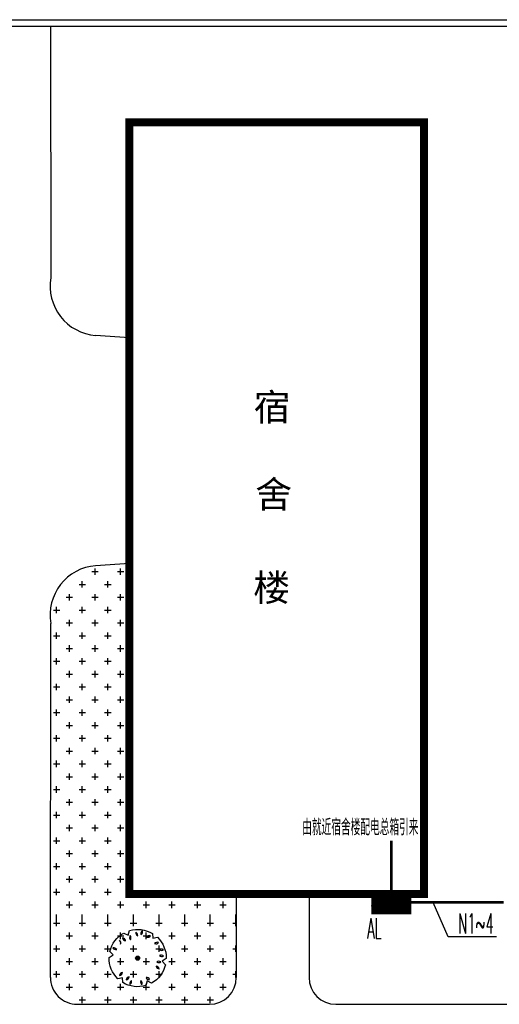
# Model space of a CAD drawing. Extents: x -345179 to -55199, y 109828 to 309166.
# Tile 25 of 30: x -121502 to -103669, y 237804 to 274391. Entities that reach past the tile are written whole.
import ezdxf
from ezdxf.enums import TextEntityAlignment as Align

# ---------------------------------------------------------------- set-up
doc = ezdxf.new("R2010")
doc.units = 0
doc.header["$LTSCALE"] = 1000
doc.header["$MEASUREMENT"] = 0
doc.layers.get('0').update_dxf_attribs({"color": 252})
for name, color, linetype in [('0-A乔木图例', 252, 'Continuous'), ('A乔木图例', 252, 'Continuous'), ('EQUIP-箱柜', 3, 'Continuous'), ('TEL_TEXT', 7, 'Continuous'), ('WIRE-照明', 1, 'Continuous'), ('乔木', 252, 'Continuous'), ('图层1', 252, 'Continuous'), ('植物$0$灌木字', 252, 'Continuous')]:
    doc.layers.add(name, color=color, linetype=linetype)
doc.styles.add('_TEL_DIM', font='SIMPLEX.shx', dxfattribs={"width": 0.6, "height": 3.5, "bigfont": 'HZTXT.shx'})
doc.styles.add('黑体字', font='simhei_1.ttf')

# ---------------------------------------------------------------- blocks, each defined once
blk = doc.blocks.new('红枫B')
at = {"layer": '0-A乔木图例', "linetype": 'Continuous'}
h = blk.add_hatch(color=256, dxfattribs=at)
edge = h.paths.add_edge_path()
edge.add_arc((-29, -7), 76.9, 0, 360)
h = blk.add_hatch(color=256, dxfattribs=at)
edge = h.paths.add_edge_path()
edge.add_arc((-2, 1), 32.9, 0, 360)
at = {"layer": '0-A乔木图例', "linetype": 'Continuous', "const_width": 70.9}
blk.add_lwpolyline([(-54, -15, 1), (17, -15, 1)], format="xyb", close=True, dxfattribs=at)
at = {"layer": '0-A乔木图例', "linetype": 'Continuous'}
for centre, radius in [((-29, -7), 76.9), ((-2, 1), 32.9)]:
    blk.add_circle(centre, radius, dxfattribs=at)
at = {"layer": 'A乔木图例'}
for centre, start, end in [((-485, 731), 161.2838, 231.8184), ((-694, 669), 341.2838, 51.8184), ((-233, 886), 147.3377, 217.8723), ((-451, 876), 327.3377, 37.8723), ((-8, 871), 138.1639, 208.6985), ((-224, 896), 318.1639, 28.6985), ((223, 785), 147.3377, 217.8723), ((5, 775), 327.3377, 37.8723), ((242, 817), 280.3851, 350.9196), ((399, 665), 100.3851, 170.9196), ((-731, 430), 161.2838, 231.8184), ((-940, 368), 341.2838, 51.8184), ((635, 432), 292.7346, 3.2691), ((820, 317), 112.7346, 183.2691), ((-1023, 46), 32.2053, 102.7398), ((909, 29), 68.5432, 139.0778), ((857, 241), 248.5432, 319.0778), ((-878, -136), 83.1442, 153.6787), ((-982, 56), 263.1442, 333.6787), ((-786, -387), 56.8089, 127.3435), ((-793, -169), 236.8089, 307.3435), ((646, -455), 10.4217, 80.9563), ((798, -298), 190.4217, 260.9563), ((833, -361), 32.2053, 102.7398), ((917, -160), 212.2053, 282.7398), ((-648, -588), 103.0957, 173.6302), ((-811, -443), 283.0957, 353.6302), ((-591, -763), 69.0501, 139.5848), ((483, -697), 7.7811, 78.3157), ((642, -548), 187.7811, 258.3157), ((-281, -900), 120.1778, 190.7123), ((-480, -809), 300.1778, 10.7123)]:
    blk.add_arc(centre, 134, start, end, dxfattribs=at)
at = {"layer": '乔木'}
blk.add_lwpolyline([(740, -738, -0.210395), (-52, -1068), (-149, -919), (-281, -1039, -0.210395), (-963, -519), (-883, -360), (-1052, -305, -0.210395), (-943, 546), (-765, 555), (-803, 729, -0.205439), (-31, 1060, -0.004751), (-11, 1060), (86, 911), (218, 1031, -0.210395), (900, 511), (820, 352), (953, 309), (989, 297, -0.210395), (880, -554), (702, -563)], format="xyb", close=True, dxfattribs=at)
blk.add_arc((-940, 248), 134, 212.2053, 282.7398, dxfattribs=at)
blk = doc.blocks.new('*X11')
at = {"color": 0}
for p, q in [((-250, 33), (-83, 200)), ((-250, 68), (-118, 200)), ((-250, 104), (-154, 200)), ((-250, 139), (-189, 200)), ((-250, 174), (-224, 200)), ((-247, 0), (-47, 200)), ((-212, 0), (-12, 200)), ((-177, 0), (23, 200)), ((-141, 0), (59, 200)), ((-106, 0), (94, 200)), ((-71, 0), (129, 200)), ((-35, 0), (165, 200)), ((0, 0), (200, 200)), ((35, 0), (235, 200)), ((71, 0), (250, 179)), ((106, 0), (250, 144)), ((141, 0), (250, 109)), ((177, 0), (250, 73)), ((212, 0), (250, 38)), ((247, 0), (250, 3))]:
    blk.add_line(p, q, dxfattribs=at)
blk = doc.blocks.new('$equip$00002943')
for p, q in [((-0.75, 0.6), (-0.75, 0)), ((0.75, 0.6), (-0.75, 0.6)), ((0.75, 0), (0.75, 0.6)), ((-0.75, 0), (0.75, 0))]:
    blk.add_line(p, q)
for points, const_width in [([(-0.75, 0.3), (0.75, 0.3)], 0.6), ([(-0.75, 0.6), (-0.75, 0), (0.75, 0), (0.75, 0.6), (-0.75, 0.6), (-0.75, 0)], 0.05)]:
    blk.add_lwpolyline(points, dxfattribs=dict(const_width=const_width))
for p in [(0, 0.6), (-0.75, 0.3), (0, 0), (0.75, 0.3)]:
    blk.add_point(p)
at = {"xscale": 0.00300000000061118, "yscale": 0.00300000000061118, "zscale": 0.00300000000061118}
blk.add_blockref('*X11', (0, 0), dxfattribs=at)
at = {"color": 7, "style": '_TEL_DIM', "flags": 1}
for tag in ['A', 'REMARK']:
    blk.add_attdef(tag, text='', height=0.00002, dxfattribs=at).set_placement((0, 0), align=Align.MIDDLE_CENTER)

msp = doc.modelspace()

# ---------------------------------------------------------------- linework, layer by layer
for p, q in [((-151200, 274391), (-79672, 274391)), ((-151200, 274151), (-79672, 274151))]:
    msp.add_line(p, q)
at = {"const_width": 300}
msp.add_lwpolyline([(-106472, 270574), (-106472, 241904), (-117424, 241904), (-117424, 270574)], close=True, dxfattribs=at)
at = {"layer": 'A乔木图例'}
for p, q in [((-118700, 253764), (-118700, 254002)), ((-117748, 253764), (-117748, 254002)), ((-118819, 253883), (-118581, 253883)), ((-117867, 253883), (-117629, 253883)), ((-119296, 253406), (-119057, 253406)), ((-119177, 253287), (-119177, 253525)), ((-118343, 253406), (-118105, 253406)), ((-118224, 253287), (-118224, 253525)), ((-119772, 252930), (-119534, 252930)), ((-119653, 252811), (-119653, 253049)), ((-118819, 252930), (-118581, 252930)), ((-118700, 252811), (-118700, 253049)), ((-117867, 252930), (-117629, 252930)), ((-117748, 252811), (-117748, 253049)), ((-120248, 252454), (-120010, 252454)), ((-120129, 252335), (-120129, 252573)), ((-119296, 252454), (-119057, 252454)), ((-119177, 252335), (-119177, 252573)), ((-118343, 252454), (-118105, 252454)), ((-118224, 252335), (-118224, 252573)), ((-119653, 251859), (-119653, 252097)), ((-118700, 251859), (-118700, 252097)), ((-117748, 251859), (-117748, 252097)), ((-119772, 251978), (-119534, 251978)), ((-118819, 251978), (-118581, 251978)), ((-117867, 251978), (-117629, 251978)), ((-120248, 251501), (-120010, 251501)), ((-120129, 251382), (-120129, 251620)), ((-119296, 251501), (-119057, 251501)), ((-119177, 251382), (-119177, 251620)), ((-118343, 251501), (-118105, 251501)), ((-118224, 251382), (-118224, 251620)), ((-119772, 251025), (-119534, 251025)), ((-119653, 250906), (-119653, 251144)), ((-118819, 251025), (-118581, 251025)), ((-118700, 250906), (-118700, 251144)), ((-117867, 251025), (-117629, 251025)), ((-117748, 250906), (-117748, 251144)), ((-120129, 250430), (-120129, 250668)), ((-119177, 250430), (-119177, 250668)), ((-118224, 250430), (-118224, 250668)), ((-120248, 250549), (-120010, 250549)), ((-119296, 250549), (-119057, 250549)), ((-118343, 250549), (-118105, 250549)), ((-119772, 250073), (-119534, 250073)), ((-119653, 249954), (-119653, 250192)), ((-118819, 250073), (-118581, 250073)), ((-118700, 249954), (-118700, 250192)), ((-117867, 250073), (-117629, 250073)), ((-117748, 249954), (-117748, 250192)), ((-120248, 249596), (-120010, 249596)), ((-120129, 249477), (-120129, 249715)), ((-119296, 249596), (-119057, 249596)), ((-119177, 249477), (-119177, 249715)), ((-118343, 249596), (-118105, 249596)), ((-118224, 249477), (-118224, 249715)), ((-119653, 249001), (-119653, 249239)), ((-118700, 249001), (-118700, 249239)), ((-117748, 249001), (-117748, 249239)), ((-119772, 249120), (-119534, 249120)), ((-118819, 249120), (-118581, 249120)), ((-117867, 249120), (-117629, 249120)), ((-120248, 248644), (-120010, 248644)), ((-120129, 248525), (-120129, 248763)), ((-119296, 248644), (-119057, 248644)), ((-119177, 248525), (-119177, 248763)), ((-118343, 248644), (-118105, 248644)), ((-118224, 248525), (-118224, 248763)), ((-119772, 248168), (-119534, 248168)), ((-119653, 248049), (-119653, 248287)), ((-118819, 248168), (-118581, 248168)), ((-118700, 248049), (-118700, 248287)), ((-117867, 248168), (-117629, 248168)), ((-117748, 248049), (-117748, 248287)), ((-120129, 247572), (-120129, 247810)), ((-119177, 247572), (-119177, 247810)), ((-118224, 247572), (-118224, 247810)), ((-120248, 247691), (-120010, 247691)), ((-119653, 247096), (-119653, 247334)), ((-119296, 247691), (-119057, 247691)), ((-118700, 247096), (-118700, 247334)), ((-118343, 247691), (-118105, 247691)), ((-117748, 247096), (-117748, 247334)), ((-119772, 247215), (-119534, 247215)), ((-118819, 247215), (-118581, 247215)), ((-117867, 247215), (-117629, 247215)), ((-120248, 246739), (-120010, 246739)), ((-120129, 246620), (-120129, 246858)), ((-119296, 246739), (-119057, 246739)), ((-119177, 246620), (-119177, 246858)), ((-118343, 246739), (-118105, 246739)), ((-118224, 246620), (-118224, 246858)), ((-119772, 246263), (-119534, 246263)), ((-119653, 246144), (-119653, 246382)), ((-118819, 246263), (-118581, 246263)), ((-118700, 246144), (-118700, 246382)), ((-117867, 246263), (-117629, 246263)), ((-117748, 246144), (-117748, 246382)), ((-120129, 245667), (-120129, 245905)), ((-119177, 245667), (-119177, 245905)), ((-118224, 245667), (-118224, 245905)), ((-120248, 245786), (-120010, 245786)), ((-119296, 245786), (-119057, 245786)), ((-118343, 245786), (-118105, 245786)), ((-119772, 245310), (-119534, 245310)), ((-119653, 245191), (-119653, 245429)), ((-118819, 245310), (-118581, 245310)), ((-118700, 245191), (-118700, 245429)), ((-117867, 245310), (-117629, 245310)), ((-117748, 245191), (-117748, 245429)), ((-120248, 244834), (-120010, 244834)), ((-120129, 244715), (-120129, 244953)), ((-119296, 244834), (-119057, 244834)), ((-119177, 244715), (-119177, 244953)), ((-118343, 244834), (-118105, 244834)), ((-118224, 244715), (-118224, 244953)), ((-119653, 244239), (-119653, 244477)), ((-118700, 244239), (-118700, 244477)), ((-117748, 244239), (-117748, 244477)), ((-119772, 244358), (-119534, 244358)), ((-118819, 244358), (-118581, 244358)), ((-117867, 244358), (-117629, 244358)), ((-120248, 243881), (-120010, 243881)), ((-120129, 243762), (-120129, 244000)), ((-119296, 243881), (-119057, 243881)), ((-119177, 243762), (-119177, 244000)), ((-118343, 243881), (-118105, 243881)), ((-118224, 243762), (-118224, 244000)), ((-119772, 243405), (-119534, 243405)), ((-119653, 243286), (-119653, 243524)), ((-118819, 243405), (-118581, 243405)), ((-118700, 243286), (-118700, 243524)), ((-117867, 243405), (-117629, 243405)), ((-117748, 243286), (-117748, 243524)), ((-120129, 242810), (-120129, 243048)), ((-119177, 242810), (-119177, 243048)), ((-118224, 242810), (-118224, 243048)), ((-120248, 242929), (-120010, 242929)), ((-119653, 242334), (-119653, 242572)), ((-119296, 242929), (-119057, 242929)), ((-118700, 242334), (-118700, 242572)), ((-118343, 242929), (-118105, 242929)), ((-117748, 242334), (-117748, 242572)), ((-119772, 242453), (-119534, 242453)), ((-118819, 242453), (-118581, 242453)), ((-117867, 242453), (-117629, 242453)), ((-120248, 241976), (-120010, 241976)), ((-120129, 241857), (-120129, 242095)), ((-119296, 241976), (-119057, 241976)), ((-119177, 241857), (-119177, 242095)), ((-118343, 241976), (-118105, 241976)), ((-118224, 241857), (-118224, 242095)), ((-117272, 241857), (-117272, 241904)), ((-116319, 241857), (-116319, 241904)), ((-115367, 241857), (-115367, 241904)), ((-114414, 241857), (-114414, 241904)), ((-113462, 241857), (-113462, 241904)), ((-110604, 241857), (-110604, 241904)), ((-119772, 241500), (-119534, 241500)), ((-119653, 241381), (-119653, 241619)), ((-118819, 241500), (-118581, 241500)), ((-118700, 241381), (-118700, 241619)), ((-117867, 241500), (-117629, 241500)), ((-117748, 241381), (-117748, 241619)), ((-116914, 241500), (-116676, 241500)), ((-116795, 241381), (-116795, 241619)), ((-115962, 241500), (-115724, 241500)), ((-115843, 241381), (-115843, 241619)), ((-115009, 241500), (-114771, 241500)), ((-114890, 241381), (-114890, 241619)), ((-114057, 241500), (-113819, 241500)), ((-113938, 241381), (-113938, 241619)), ((-120129, 240705), (-120129, 241143)), ((-119177, 240705), (-119177, 241143)), ((-118224, 240705), (-118224, 241143)), ((-117272, 240705), (-117272, 241143)), ((-116319, 240705), (-116319, 241143)), ((-115367, 240705), (-115367, 241143)), ((-114414, 240705), (-114414, 241143)), ((-113462, 240705), (-113462, 241143)), ((-120248, 240824), (-120010, 240824)), ((-119296, 240824), (-119057, 240824)), ((-118343, 240824), (-118105, 240824)), ((-117391, 240824), (-117152, 240824)), ((-116438, 240824), (-116200, 240824)), ((-115486, 240824), (-115247, 240824)), ((-114533, 240824), (-114295, 240824)), ((-113581, 240824), (-113449, 240824)), ((-119653, 240229), (-119653, 240467)), ((-118700, 240229), (-118700, 240467)), ((-117748, 240229), (-117748, 240467)), ((-116795, 240229), (-116795, 240467)), ((-115843, 240229), (-115843, 240467)), ((-114890, 240229), (-114890, 240467)), ((-113938, 240229), (-113938, 240467)), ((-119772, 240348), (-119534, 240348)), ((-118819, 240348), (-118581, 240348)), ((-117867, 240348), (-117629, 240348)), ((-116914, 240348), (-116676, 240348)), ((-115962, 240348), (-115724, 240348)), ((-115009, 240348), (-114771, 240348)), ((-114057, 240348), (-113819, 240348)), ((-120248, 239871), (-120010, 239871)), ((-120129, 239752), (-120129, 239990)), ((-119296, 239871), (-119057, 239871)), ((-119177, 239752), (-119177, 239990)), ((-118343, 239871), (-118105, 239871)), ((-118224, 239752), (-118224, 239990)), ((-117391, 239871), (-117152, 239871)), ((-117272, 239752), (-117272, 239990)), ((-116438, 239871), (-116200, 239871)), ((-116319, 239752), (-116319, 239990)), ((-115486, 239871), (-115247, 239871)), ((-115367, 239752), (-115367, 239990)), ((-114533, 239871), (-114295, 239871)), ((-114414, 239752), (-114414, 239990)), ((-113581, 239871), (-113449, 239871)), ((-113462, 239752), (-113462, 239990)), ((-119772, 239395), (-119534, 239395)), ((-119653, 239276), (-119653, 239514)), ((-118819, 239395), (-118581, 239395)), ((-118700, 239276), (-118700, 239514)), ((-117867, 239395), (-117629, 239395)), ((-117748, 239276), (-117748, 239514)), ((-116914, 239395), (-116676, 239395)), ((-116795, 239276), (-116795, 239514)), ((-115962, 239395), (-115724, 239395)), ((-115843, 239276), (-115843, 239514)), ((-115009, 239395), (-114771, 239395)), ((-114890, 239276), (-114890, 239514)), ((-114057, 239395), (-113819, 239395)), ((-113938, 239276), (-113938, 239514)), ((-120248, 238919), (-120010, 238919)), ((-120129, 238800), (-120129, 239038)), ((-119296, 238919), (-119057, 238919)), ((-119177, 238800), (-119177, 239038)), ((-118343, 238919), (-118105, 238919)), ((-118224, 238800), (-118224, 239038)), ((-117391, 238919), (-117152, 238919)), ((-117272, 238800), (-117272, 239038)), ((-116438, 238919), (-116200, 238919)), ((-116319, 238800), (-116319, 239038)), ((-115486, 238919), (-115247, 238919)), ((-115367, 238800), (-115367, 239038)), ((-114533, 238919), (-114295, 238919)), ((-114414, 238800), (-114414, 239038)), ((-113581, 238919), (-113449, 238919)), ((-113462, 238800), (-113462, 239038)), ((-119653, 238324), (-119653, 238562)), ((-118700, 238324), (-118700, 238562)), ((-117748, 238324), (-117748, 238562)), ((-116795, 238324), (-116795, 238562)), ((-115843, 238324), (-115843, 238562)), ((-114890, 238324), (-114890, 238562)), ((-113938, 238324), (-113938, 238562)), ((-119772, 238443), (-119534, 238443)), ((-118819, 238443), (-118581, 238443)), ((-117867, 238443), (-117629, 238443)), ((-116914, 238443), (-116676, 238443)), ((-115962, 238443), (-115724, 238443)), ((-115009, 238443), (-114771, 238443)), ((-114057, 238443), (-113819, 238443)), ((-119296, 237966), (-119057, 237966)), ((-119177, 237847), (-119177, 238085)), ((-118343, 237966), (-118105, 237966)), ((-118224, 237847), (-118224, 238085)), ((-117391, 237966), (-117152, 237966)), ((-117272, 237847), (-117272, 238085)), ((-116438, 237966), (-116200, 237966)), ((-116319, 237847), (-116319, 238085)), ((-115486, 237966), (-115247, 237966)), ((-115367, 237847), (-115367, 238085)), ((-114533, 237966), (-114295, 237966)), ((-114414, 237847), (-114414, 238085))]:
    msp.add_line(p, q, dxfattribs=at)
at = {"layer": 'TEL_TEXT'}
for p, q in [((-105571, 240309), (-106134, 241589)), ((-103768, 240309), (-105571, 240309))]:
    msp.add_line(p, q, dxfattribs=at)
at = {"layer": 'WIRE-照明', "linetype": 'Continuous', "const_width": 100}
for points in [[(-107686, 241753), (-107686, 243884)], [(-107086, 241589), (-103510, 241589)]]:
    msp.add_lwpolyline(points, dxfattribs=at)
at = {"layer": '图层1'}
for p, q in [((-120354, 274151), (-120338, 264803)), ((-117424, 262575), (-118680, 262661)), ((-117424, 254188), (-118680, 254103)), ((-120359, 238805), (-120338, 251960)), ((-113449, 241904), (-113449, 238804)), ((-110744, 241904), (-110744, 238804)), ((-119359, 237804), (-114449, 237804)), ((-109744, 237804), (-103312, 237804))]:
    msp.add_line(p, q, dxfattribs=at)
msp.add_lwpolyline([(-117424, 254188), (-117424, 254188)], dxfattribs=at)
for centre, radius, start, end in [((-118542, 264481), 1826, 169.8454, 265.6562), ((-118542, 252282), 1826, 94.3438, 190.1546), ((-119359, 238804), 1000, 179.9402, 270), ((-114449, 238804), 1000, 270, 0), ((-109744, 238804), 1000, 180, 270)]:
    msp.add_arc(centre, radius, start, end, dxfattribs=at)

# ---------------------------------------------------------------- block references
at = {"layer": '0-A乔木图例', "rotation": 270}
msp.add_blockref('红枫B', (-117111, 239491), dxfattribs=at)
at = {"layer": 'EQUIP-箱柜', "xscale": 960, "yscale": 960, "zscale": 960, "rotation": 180}
msp.add_blockref('$equip$00002943', (-107686, 241753), dxfattribs=at)

# ---------------------------------------------------------------- texts
at = {"layer": 'TEL_TEXT', "style": '_TEL_DIM'}
for s, height, width, p in [('由就近宿舍楼配电总箱引来', 600, 0.6, (-110996, 244082)), ('N1~4', 750, 0.48, (-105201, 240430)), ('AL', 750, 0.48, (-108586, 240251))]:
    msp.add_text(s, height=height, dxfattribs=dict(at, width=width)).set_placement(p)
at = {"layer": '植物$0$灌木字', "style": '黑体字'}
for s, p in [('宿', (-112802, 259491)), ('舍', (-112744, 256251)), ('楼', (-112818, 252786))]:
    msp.add_text(s, height=1004, dxfattribs=at).set_placement(p)

doc.saveas('drawing.dxf')
